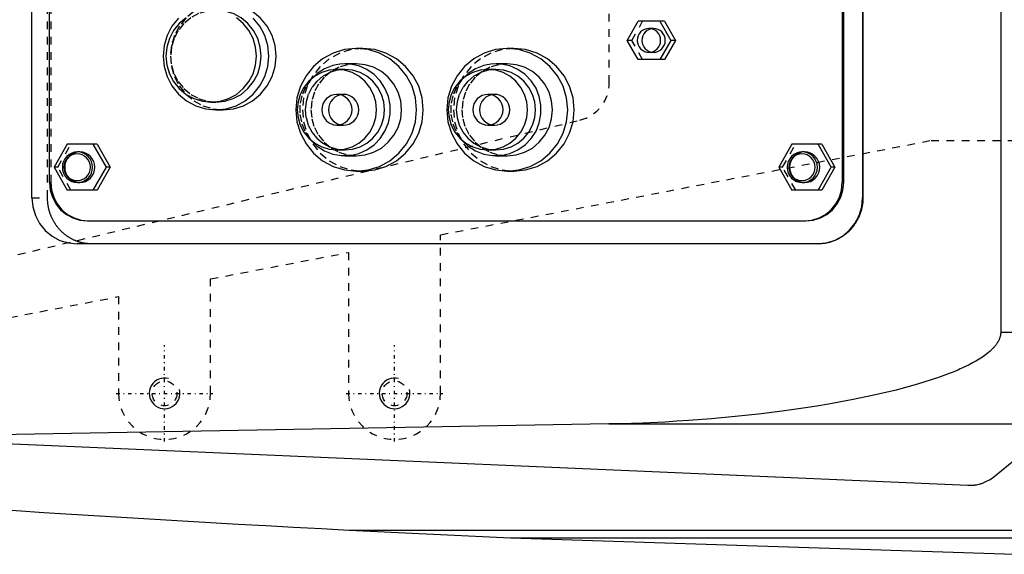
# Model space of a CAD drawing. Extents: x -1056 to 181, y -120 to 120.
# Tile 2 of 10: x -819 to -690, y -79 to -9. Entities that reach past the tile are written whole.
import ezdxf

# ---------------------------------------------------------------- set-up
doc = ezdxf.new("R2010")
doc.units = 0
doc.linetypes.add('CENTER', pattern=[1.5, 0.45, -0.5, 0.05, -0.5])
doc.linetypes.add('DASHED', pattern=[2, 1, -1])
for name, color, linetype in [('AM_0', 7, 'CONTINUOUS'), ('AM_10', 7, 'CONTINUOUS'), ('AM_3', 7, 'DASHED'), ('AM_7', 7, 'CENTER')]:
    doc.layers.add(name, color=color, linetype=linetype)

msp = doc.modelspace()

# ---------------------------------------------------------------- linework, layer by layer
at = {"layer": 'AM_0', "color": 7, "linetype": 'CONTINUOUS'}
for p, q in [((-690.94, 50), (-690.94, -50)), ((-817.29, -32.5), (-817.29, 32.5)), ((-708.96, 32.5), (-708.96, -32.5)), ((-708.91, 32.5), (-708.91, -32.5)), ((-815, -30.5), (-815, 30.5)), ((-711.6, 30.5), (-711.6, -30.5)), ((-711.42, -30.5), (-711.42, 30.5)), ((-739.67, -11.95), (-738.24, -9.45)), ((-734.79, -9.45), (-738.24, -9.45)), ((-735.4, -9.45), (-733.98, -11.95)), ((-734.79, -9.45), (-733.37, -11.95)), ((-738.24, -14.45), (-739.67, -11.95)), ((-733.98, -11.95), (-735.4, -14.45)), ((-733.37, -11.95), (-734.79, -14.45)), ((-733.37, -11.95), (-733.98, -11.95)), ((-774.13, -13), (-775, -13)), ((-754.43, -13), (-755.3, -13)), ((-775, -15), (-776.47, -15)), ((-755.3, -15), (-756.78, -15)), ((-734.79, -14.45), (-738.24, -14.45)), ((-776.47, -15.75), (-777.52, -15.75)), ((-756.78, -15.75), (-757.82, -15.75)), ((-793.91, -20), (-793.3, -20)), ((-793.3, -21), (-792.35, -21)), ((-812.71, -25.5), (-814.41, -28.5)), ((-808.81, -25.5), (-812.71, -25.5)), ((-807.59, -28.5), (-809.3, -25.5)), ((-808.81, -25.5), (-807.1, -28.5)), ((-718.17, -25.5), (-719.87, -28.5)), ((-714.27, -25.5), (-718.17, -25.5)), ((-713.05, -28.5), (-714.75, -25.5)), ((-714.27, -25.5), (-712.56, -28.5)), ((-811.05, -26.5), (-811.36, -26.5)), ((-777.52, -26.25), (-776.47, -26.25)), ((-757.82, -26.25), (-756.78, -26.25)), ((-716.51, -26.5), (-716.82, -26.5)), ((-776.47, -27), (-775, -27)), ((-756.78, -27), (-755.3, -27)), ((-814.41, -28.5), (-812.71, -31.5)), ((-809.3, -31.5), (-807.59, -28.5)), ((-807.1, -28.5), (-808.81, -31.5)), ((-807.1, -28.5), (-807.59, -28.5)), ((-775, -29), (-774.13, -29)), ((-755.3, -29), (-754.43, -29)), ((-719.87, -28.5), (-718.17, -31.5)), ((-714.75, -31.5), (-713.05, -28.5)), ((-712.56, -28.5), (-714.27, -31.5)), ((-712.56, -28.5), (-713.05, -28.5)), ((-811.36, -30.5), (-811.05, -30.5)), ((-716.82, -30.5), (-716.51, -30.5)), ((-711.6, -30.5), (-711.42, -30.5)), ((-808.81, -31.5), (-812.71, -31.5)), ((-714.27, -31.5), (-718.17, -31.5)), ((-708.96, -32.5), (-708.91, -32.5)), ((-810.08, -35.5), (-716.35, -35.5)), ((-714.78, -38.5), (-811.38, -38.5)), ((-690.94, -50), (-563.33, -50)), ((-925.22, -60), (-695.22, -70)), ((-691.83, -68.87), (-681.34, -60.27)), ((-742.03, -61.98), (-839.33, -63.73)), ((-742.03, -61.98), (-683.43, -61.98)), ((-775.92, -75.83), (-754.88, -76.83)), ((-775.92, -75.83), (-534.85, -75.83)), ((-754.88, -76.83), (-538.61, -76.83)), ((-754.88, -76.83), (-689.11, -79))]:
    msp.add_line(p, q, dxfattribs=at)
for points in [[(-792.35, -21), (-791, -20.87), (-789.71, -20.47), (-788.52, -19.82), (-787.47, -18.95), (-786.62, -17.89), (-785.98, -16.68), (-785.59, -15.37), (-785.46, -14), (-785.59, -12.63), (-785.98, -11.32), (-786.62, -10.11), (-787.47, -9.05), (-788.52, -8.18), (-789.71, -7.53), (-791, -7.13), (-792.35, -7)], [(-793.3, -20), (-792.15, -19.88), (-791.04, -19.54), (-790.02, -18.99), (-789.13, -18.24), (-788.39, -17.33), (-787.85, -16.3), (-787.51, -15.17), (-787.4, -14), (-787.51, -12.83), (-787.85, -11.7), (-788.39, -10.67), (-789.13, -9.76), (-790.02, -9.01), (-791.04, -8.46), (-792.15, -8.12), (-793.3, -8)], [(-798.18, -9.05), (-799.04, -10.11), (-799.67, -11.32), (-800.07, -12.63), (-800.2, -14), (-800.07, -15.37), (-799.67, -16.68), (-799.04, -17.89), (-798.18, -18.95), (-797.13, -19.82), (-795.94, -20.47), (-794.65, -20.87), (-793.3, -21), (-791.96, -20.87), (-790.67, -20.47), (-789.47, -19.82), (-788.43, -18.95), (-787.57, -17.89), (-786.94, -16.68), (-786.54, -15.37), (-786.41, -14), (-786.54, -12.63), (-786.94, -11.32), (-787.57, -10.11), (-788.43, -9.05)], [(-797.19, -9.01), (-798.09, -9.76), (-798.82, -10.67), (-799.37, -11.7), (-799.71, -12.83), (-799.82, -14), (-799.71, -15.17), (-799.37, -16.3), (-798.82, -17.33), (-798.09, -18.24), (-797.19, -18.99), (-796.17, -19.54), (-795.06, -19.88), (-793.91, -20), (-792.76, -19.88), (-791.65, -19.54), (-790.63, -18.99), (-789.73, -18.24), (-789, -17.33), (-788.45, -16.3), (-788.12, -15.17), (-788, -14), (-788.12, -12.83), (-788.45, -11.7), (-789, -10.67), (-789.73, -9.76), (-790.63, -9.01)], [(-736.52, -10.43), (-736.8, -10.52), (-737.07, -10.66), (-737.3, -10.86), (-737.49, -11.09), (-737.63, -11.36), (-737.71, -11.65), (-737.74, -11.95), (-737.71, -12.25), (-737.63, -12.54), (-737.49, -12.81), (-737.3, -13.04), (-737.07, -13.24), (-736.8, -13.38), (-736.52, -13.47)], [(-774.13, -29), (-772.59, -28.85), (-771.12, -28.39), (-769.75, -27.65), (-768.56, -26.66), (-767.58, -25.44), (-766.85, -24.06), (-766.4, -22.56), (-766.25, -21), (-766.4, -19.44), (-766.85, -17.94), (-767.58, -16.56), (-768.56, -15.34), (-769.75, -14.35), (-771.12, -13.61), (-772.59, -13.15), (-774.13, -13)], [(-754.43, -29), (-752.9, -28.85), (-751.42, -28.39), (-750.06, -27.65), (-748.86, -26.66), (-747.88, -25.44), (-747.16, -24.06), (-746.71, -22.56), (-746.56, -21), (-746.71, -19.44), (-747.16, -17.94), (-747.88, -16.56), (-748.86, -15.34), (-750.06, -14.35), (-751.42, -13.61), (-752.9, -13.15), (-754.43, -13)], [(-780.92, -24.95), (-780.09, -25.75), (-779.12, -26.36), (-778.06, -26.78), (-776.93, -26.98), (-775.79, -26.96), (-774.67, -26.71), (-773.62, -26.25), (-772.68, -25.59), (-771.87, -24.77), (-771.25, -23.8), (-770.81, -22.72), (-770.59, -21.58), (-770.59, -20.42), (-770.81, -19.28), (-771.25, -18.2), (-771.87, -17.23), (-772.68, -16.41), (-773.62, -15.75), (-774.67, -15.29), (-775.79, -15.04), (-776.93, -15.02), (-778.06, -15.22), (-779.12, -15.64), (-780.09, -16.25), (-780.92, -17.05)], [(-775, -27), (-773.85, -26.88), (-772.74, -26.54), (-771.72, -25.99), (-770.82, -25.24), (-770.09, -24.33), (-769.54, -23.3), (-769.2, -22.17), (-769.09, -21), (-769.2, -19.83), (-769.54, -18.7), (-770.09, -17.67), (-770.82, -16.76), (-771.72, -16.01), (-772.74, -15.46), (-773.85, -15.12), (-775, -15)], [(-761.23, -24.95), (-760.39, -25.75), (-759.43, -26.36), (-758.36, -26.78), (-757.23, -26.98), (-756.09, -26.96), (-754.97, -26.71), (-753.92, -26.25), (-752.98, -25.59), (-752.18, -24.77), (-751.55, -23.8), (-751.12, -22.72), (-750.9, -21.58), (-750.9, -20.42), (-751.12, -19.28), (-751.55, -18.2), (-752.18, -17.23), (-752.98, -16.41), (-753.92, -15.75), (-754.97, -15.29), (-756.09, -15.04), (-757.23, -15.02), (-758.36, -15.22), (-759.43, -15.64), (-760.39, -16.25), (-761.23, -17.05)], [(-755.3, -27), (-754.15, -26.88), (-753.04, -26.54), (-752.02, -25.99), (-751.12, -25.24), (-750.39, -24.33), (-749.84, -23.3), (-749.51, -22.17), (-749.39, -21), (-749.51, -19.83), (-749.84, -18.7), (-750.39, -17.67), (-751.12, -16.76), (-752.02, -16.01), (-753.04, -15.46), (-754.15, -15.12), (-755.3, -15)], [(-776.47, -26.25), (-775.47, -26.15), (-774.5, -25.85), (-773.6, -25.37), (-772.82, -24.71), (-772.18, -23.92), (-771.7, -23.01), (-771.4, -22.02), (-771.3, -21), (-771.4, -19.98), (-771.7, -18.99), (-772.18, -18.08), (-772.82, -17.29), (-773.6, -16.63), (-774.5, -16.15), (-775.47, -15.85), (-776.47, -15.75)], [(-756.78, -26.25), (-755.77, -26.15), (-754.8, -25.85), (-753.91, -25.37), (-753.12, -24.71), (-752.48, -23.92), (-752, -23.01), (-751.71, -22.02), (-751.61, -21), (-751.71, -19.98), (-752, -18.99), (-752.48, -18.08), (-753.12, -17.29), (-753.91, -16.63), (-754.8, -16.15), (-755.77, -15.85), (-756.78, -15.75)], [(-777.08, -19.05), (-777.44, -19.17), (-777.77, -19.36), (-778.06, -19.61), (-778.3, -19.91), (-778.47, -20.25), (-778.58, -20.62), (-778.62, -21), (-778.58, -21.38), (-778.47, -21.75), (-778.3, -22.09), (-778.06, -22.39), (-777.77, -22.64), (-777.44, -22.83), (-777.08, -22.95)], [(-757.39, -19.05), (-757.75, -19.17), (-758.08, -19.36), (-758.37, -19.61), (-758.6, -19.91), (-758.78, -20.25), (-758.89, -20.62), (-758.92, -21), (-758.89, -21.38), (-758.78, -21.75), (-758.6, -22.09), (-758.37, -22.39), (-758.08, -22.64), (-757.75, -22.83), (-757.39, -22.95)], [(-811.05, -30.5), (-810.67, -30.46), (-810.3, -30.35), (-809.96, -30.16), (-809.66, -29.91), (-809.42, -29.61), (-809.23, -29.27), (-809.12, -28.89), (-809.08, -28.5), (-809.12, -28.11), (-809.23, -27.73), (-809.42, -27.39), (-809.66, -27.09), (-809.96, -26.84), (-810.3, -26.65), (-810.67, -26.54), (-811.05, -26.5)], [(-716.51, -30.5), (-716.13, -30.46), (-715.76, -30.35), (-715.42, -30.16), (-715.12, -29.91), (-714.88, -29.61), (-714.69, -29.27), (-714.58, -28.89), (-714.54, -28.5), (-714.58, -28.11), (-714.69, -27.73), (-714.88, -27.39), (-715.12, -27.09), (-715.42, -26.84), (-715.76, -26.65), (-716.13, -26.54), (-716.51, -26.5)], [(-815, -30.5), (-814.91, -31.48), (-814.63, -32.41), (-814.17, -33.28), (-813.56, -34.04), (-812.81, -34.66), (-811.96, -35.12), (-811.04, -35.4), (-810.08, -35.5)], [(-716.52, -35.5), (-715.56, -35.4), (-714.63, -35.12), (-713.78, -34.66), (-713.04, -34.04), (-712.43, -33.28), (-711.97, -32.41), (-711.69, -31.48), (-711.6, -30.5)], [(-716.35, -35.5), (-715.38, -35.4), (-714.46, -35.12), (-713.61, -34.66), (-712.86, -34.04), (-712.25, -33.28), (-711.8, -32.41), (-711.52, -31.48), (-711.42, -30.5)], [(-817.29, -32.5), (-817.17, -33.67), (-816.84, -34.8), (-816.29, -35.83), (-815.56, -36.74), (-814.66, -37.49), (-813.64, -38.04), (-812.53, -38.38), (-811.38, -38.5)], [(-714.87, -38.5), (-713.72, -38.38), (-712.61, -38.04), (-711.59, -37.49), (-710.69, -36.74), (-709.96, -35.83), (-709.41, -34.8), (-709.07, -33.67), (-708.96, -32.5)]]:
    msp.add_lwpolyline(points, dxfattribs=at)
for points in [[(-736.82, -10.4), (-737.12, -10.43), (-737.41, -10.52), (-737.67, -10.66), (-737.9, -10.85), (-738.09, -11.09), (-738.23, -11.36), (-738.32, -11.65), (-738.35, -11.95), (-738.32, -12.25), (-738.23, -12.54), (-738.09, -12.81), (-737.9, -13.05), (-737.67, -13.24), (-737.41, -13.38), (-737.12, -13.47), (-736.82, -13.5), (-736.53, -13.47), (-736.24, -13.38), (-735.98, -13.24), (-735.74, -13.05), (-735.55, -12.81), (-735.41, -12.54), (-735.33, -12.25), (-735.3, -11.95), (-735.33, -11.65), (-735.41, -11.36), (-735.55, -11.09), (-735.74, -10.85), (-735.98, -10.66), (-736.24, -10.52), (-736.53, -10.43)], [(-775, -29), (-773.46, -28.85), (-771.98, -28.39), (-770.62, -27.65), (-769.43, -26.66), (-768.45, -25.44), (-767.72, -24.06), (-767.27, -22.56), (-767.12, -21), (-767.27, -19.44), (-767.72, -17.94), (-768.45, -16.56), (-769.43, -15.34), (-770.62, -14.35), (-771.98, -13.61), (-773.46, -13.15), (-775, -13), (-776.54, -13.15), (-778.01, -13.61), (-779.38, -14.35), (-780.57, -15.34), (-781.55, -16.56), (-782.28, -17.94), (-782.73, -19.44), (-782.88, -21), (-782.73, -22.56), (-782.28, -24.06), (-781.55, -25.44), (-780.57, -26.66), (-779.38, -27.65), (-778.01, -28.39), (-776.54, -28.85)], [(-755.3, -29), (-753.77, -28.85), (-752.29, -28.39), (-750.93, -27.65), (-749.73, -26.66), (-748.75, -25.44), (-748.02, -24.06), (-747.58, -22.56), (-747.42, -21), (-747.58, -19.44), (-748.02, -17.94), (-748.75, -16.56), (-749.73, -15.34), (-750.93, -14.35), (-752.29, -13.61), (-753.77, -13.15), (-755.3, -13), (-756.84, -13.15), (-758.32, -13.61), (-759.68, -14.35), (-760.87, -15.34), (-761.85, -16.56), (-762.58, -17.94), (-763.03, -19.44), (-763.18, -21), (-763.03, -22.56), (-762.58, -24.06), (-761.85, -25.44), (-760.87, -26.66), (-759.68, -27.65), (-758.32, -28.39), (-756.84, -28.85)], [(-777.52, -26.25), (-776.51, -26.15), (-775.54, -25.85), (-774.64, -25.37), (-773.86, -24.71), (-773.22, -23.92), (-772.74, -23.01), (-772.45, -22.02), (-772.35, -21), (-772.45, -19.98), (-772.74, -18.99), (-773.22, -18.08), (-773.86, -17.29), (-774.64, -16.63), (-775.54, -16.15), (-776.51, -15.85), (-777.52, -15.75), (-778.53, -15.85), (-779.5, -16.15), (-780.39, -16.63), (-781.17, -17.29), (-781.82, -18.08), (-782.29, -18.99), (-782.59, -19.98), (-782.69, -21), (-782.59, -22.02), (-782.29, -23.01), (-781.82, -23.92), (-781.17, -24.71), (-780.39, -25.37), (-779.5, -25.85), (-778.53, -26.15)], [(-757.82, -26.25), (-756.81, -26.15), (-755.84, -25.85), (-754.95, -25.37), (-754.16, -24.71), (-753.52, -23.92), (-753.04, -23.01), (-752.75, -22.02), (-752.65, -21), (-752.75, -19.98), (-753.04, -18.99), (-753.52, -18.08), (-754.16, -17.29), (-754.95, -16.63), (-755.84, -16.15), (-756.81, -15.85), (-757.82, -15.75), (-758.83, -15.85), (-759.8, -16.15), (-760.69, -16.63), (-761.48, -17.29), (-762.12, -18.08), (-762.6, -18.99), (-762.89, -19.98), (-762.99, -21), (-762.89, -22.02), (-762.6, -23.01), (-762.12, -23.92), (-761.48, -24.71), (-760.69, -25.37), (-759.8, -25.85), (-758.83, -26.15)], [(-777.52, -23), (-777.13, -22.96), (-776.76, -22.85), (-776.42, -22.66), (-776.12, -22.41), (-775.88, -22.11), (-775.7, -21.77), (-775.59, -21.39), (-775.55, -21), (-775.59, -20.61), (-775.7, -20.23), (-775.88, -19.89), (-776.12, -19.59), (-776.42, -19.34), (-776.76, -19.15), (-777.13, -19.04), (-777.52, -19), (-777.9, -19.04), (-778.27, -19.15), (-778.61, -19.34), (-778.91, -19.59), (-779.15, -19.89), (-779.34, -20.23), (-779.45, -20.61), (-779.49, -21), (-779.45, -21.39), (-779.34, -21.77), (-779.15, -22.11), (-778.91, -22.41), (-778.61, -22.66), (-778.27, -22.85), (-777.9, -22.96)], [(-757.82, -23), (-757.44, -22.96), (-757.07, -22.85), (-756.73, -22.66), (-756.43, -22.41), (-756.18, -22.11), (-756, -21.77), (-755.89, -21.39), (-755.85, -21), (-755.89, -20.61), (-756, -20.23), (-756.18, -19.89), (-756.43, -19.59), (-756.73, -19.34), (-757.07, -19.15), (-757.44, -19.04), (-757.82, -19), (-758.2, -19.04), (-758.57, -19.15), (-758.91, -19.34), (-759.21, -19.59), (-759.46, -19.89), (-759.64, -20.23), (-759.75, -20.61), (-759.79, -21), (-759.75, -21.39), (-759.64, -21.77), (-759.46, -22.11), (-759.21, -22.41), (-758.91, -22.66), (-758.57, -22.85), (-758.2, -22.96)], [(-811.36, -26.5), (-811.74, -26.54), (-812.11, -26.65), (-812.45, -26.84), (-812.75, -27.09), (-813, -27.39), (-813.18, -27.73), (-813.29, -28.11), (-813.33, -28.5), (-813.29, -28.89), (-813.18, -29.27), (-813, -29.61), (-812.75, -29.91), (-812.45, -30.16), (-812.11, -30.35), (-811.74, -30.46), (-811.36, -30.5), (-810.97, -30.46), (-810.6, -30.35), (-810.26, -30.16), (-809.96, -29.91), (-809.72, -29.61), (-809.54, -29.27), (-809.43, -28.89), (-809.39, -28.5), (-809.43, -28.11), (-809.54, -27.73), (-809.72, -27.39), (-809.96, -27.09), (-810.26, -26.84), (-810.6, -26.65), (-810.97, -26.54)], [(-811.4, -30.25), (-811.06, -30.22), (-810.74, -30.12), (-810.44, -29.96), (-810.18, -29.74), (-809.97, -29.47), (-809.81, -29.17), (-809.71, -28.84), (-809.68, -28.5), (-809.71, -28.16), (-809.81, -27.83), (-809.97, -27.53), (-810.18, -27.26), (-810.44, -27.04), (-810.74, -26.88), (-811.06, -26.78), (-811.4, -26.75), (-811.74, -26.78), (-812.06, -26.88), (-812.36, -27.04), (-812.62, -27.26), (-812.83, -27.53), (-812.99, -27.83), (-813.09, -28.16), (-813.12, -28.5), (-813.09, -28.84), (-812.99, -29.17), (-812.83, -29.47), (-812.62, -29.74), (-812.36, -29.96), (-812.06, -30.12), (-811.74, -30.22)], [(-716.82, -26.5), (-717.2, -26.54), (-717.57, -26.65), (-717.91, -26.84), (-718.21, -27.09), (-718.45, -27.39), (-718.64, -27.73), (-718.75, -28.11), (-718.79, -28.5), (-718.75, -28.89), (-718.64, -29.27), (-718.45, -29.61), (-718.21, -29.91), (-717.91, -30.16), (-717.57, -30.35), (-717.2, -30.46), (-716.82, -30.5), (-716.43, -30.46), (-716.06, -30.35), (-715.72, -30.16), (-715.42, -29.91), (-715.18, -29.61), (-715, -29.27), (-714.88, -28.89), (-714.85, -28.5), (-714.88, -28.11), (-715, -27.73), (-715.18, -27.39), (-715.42, -27.09), (-715.72, -26.84), (-716.06, -26.65), (-716.43, -26.54)], [(-716.86, -30.25), (-716.52, -30.22), (-716.2, -30.12), (-715.9, -29.96), (-715.64, -29.74), (-715.43, -29.47), (-715.27, -29.17), (-715.17, -28.84), (-715.14, -28.5), (-715.17, -28.16), (-715.27, -27.83), (-715.43, -27.53), (-715.64, -27.26), (-715.9, -27.04), (-716.2, -26.88), (-716.52, -26.78), (-716.86, -26.75), (-717.2, -26.78), (-717.52, -26.88), (-717.82, -27.04), (-718.08, -27.26), (-718.29, -27.53), (-718.45, -27.83), (-718.55, -28.16), (-718.58, -28.5), (-718.55, -28.84), (-718.45, -29.17), (-718.29, -29.47), (-718.08, -29.74), (-717.82, -29.96), (-717.52, -30.12), (-717.2, -30.22)]]:
    msp.add_lwpolyline(points, close=True, dxfattribs=at)
for points in [[(-708.91, -32.5, 0), (-708.91, -32.54, 0), (-708.91, -32.63, 0), (-708.92, -32.71, 0), (-708.92, -32.75, 0), (-708.92, -32.8, 0), (-708.92, -32.88, 0), (-708.93, -32.97, 0), (-708.94, -33.05, 0), (-708.94, -33.14, 0), (-708.95, -33.22, 0), (-708.96, -33.27, 0), (-708.97, -33.31, 0), (-708.98, -33.4, 0), (-708.99, -33.48, 0), (-709.01, -33.57, 0), (-709.02, -33.65, 0), (-709.04, -33.74, 0), (-709.05, -33.78, 0), (-709.06, -33.83, 0), (-709.08, -33.91, 0), (-709.1, -34, 0), (-709.11, -34.04, 0), (-709.12, -34.08, 0), (-709.14, -34.17, 0), (-709.17, -34.25, 0), (-709.18, -34.3, 0), (-709.19, -34.34, 0), (-709.22, -34.42, 0), (-709.25, -34.51, 0), (-709.28, -34.59, 0), (-709.31, -34.67, 0), (-709.34, -34.76, 0), (-709.36, -34.8, 0), (-709.38, -34.84, 0), (-709.41, -34.92, 0), (-709.45, -35, 0), (-709.48, -35.08, 0), (-709.52, -35.16, 0), (-709.56, -35.24, 0), (-709.58, -35.28, 0), (-709.6, -35.32, 0), (-709.64, -35.4, 0), (-709.68, -35.47, 0), (-709.73, -35.55, 0), (-709.77, -35.63, 0), (-709.82, -35.7, 0), (-709.84, -35.74, 0), (-709.86, -35.78, 0), (-709.91, -35.85, 0), (-709.96, -35.92, 0), (-710.01, -35.99, 0), (-710.06, -36.06, 0), (-710.11, -36.13, 0), (-710.14, -36.17, 0), (-710.16, -36.2, 0), (-710.21, -36.27, 0), (-710.27, -36.34, 0), (-710.32, -36.4, 0), (-710.38, -36.47, 0), (-710.43, -36.53, 0), (-710.46, -36.56, 0), (-710.49, -36.59, 0), (-710.55, -36.65, 0), (-710.6, -36.71, 0), (-710.63, -36.74, 0), (-710.66, -36.77, 0), (-710.72, -36.83, 0), (-710.78, -36.89, 0), (-710.81, -36.92, 0), (-710.84, -36.95, 0), (-710.9, -37, 0), (-710.97, -37.06, 0), (-711.03, -37.12, 0), (-711.1, -37.17, 0), (-711.16, -37.22, 0), (-711.2, -37.25, 0), (-711.23, -37.28, 0), (-711.3, -37.33, 0), (-711.37, -37.38, 0), (-711.44, -37.43, 0), (-711.51, -37.48, 0), (-711.58, -37.53, 0), (-711.62, -37.55, 0), (-711.65, -37.58, 0), (-711.73, -37.62, 0), (-711.8, -37.67, 0), (-711.87, -37.71, 0), (-711.95, -37.76, 0), (-712.03, -37.8, 0), (-712.06, -37.82, 0), (-712.1, -37.84, 0), (-712.18, -37.88, 0), (-712.26, -37.92, 0), (-712.34, -37.95, 0), (-712.42, -37.99, 0), (-712.5, -38.03, 0), (-712.54, -38.04, 0), (-712.58, -38.06, 0), (-712.66, -38.09, 0), (-712.74, -38.12, 0), (-712.82, -38.16, 0), (-712.9, -38.18, 0), (-712.98, -38.21, 0), (-713.03, -38.23, 0), (-713.07, -38.24, 0), (-713.15, -38.26, 0), (-713.23, -38.29, 0), (-713.28, -38.3, 0), (-713.32, -38.31, 0), (-713.4, -38.33, 0), (-713.49, -38.35, 0), (-713.53, -38.36, 0), (-713.57, -38.37, 0), (-713.65, -38.39, 0), (-713.74, -38.4, 0), (-713.82, -38.42, 0), (-713.91, -38.43, 0), (-713.99, -38.45, 0), (-714.03, -38.45, 0), (-714.07, -38.46, 0), (-714.16, -38.47, 0), (-714.24, -38.47, 0), (-714.33, -38.48, 0), (-714.41, -38.49, 0), (-714.49, -38.49, 0), (-714.53, -38.49, 0), (-714.58, -38.5, 0), (-714.66, -38.5, 0), (-714.74, -38.5, 0), (-714.78, -38.5, 0)], [(-690.94, -50, 0), (-690.94, -50.04, 0), (-690.94, -50.12, 0), (-690.94, -50.2, 0), (-690.95, -50.24, 0), (-690.95, -50.28, 0), (-690.96, -50.36, 0), (-690.98, -50.44, 0), (-691, -50.52, 0), (-691.02, -50.6, 0), (-691.04, -50.68, 0), (-691.05, -50.72, 0), (-691.06, -50.76, 0), (-691.09, -50.83, 0), (-691.12, -50.91, 0), (-691.15, -50.99, 0), (-691.19, -51.06, 0), (-691.22, -51.14, 0), (-691.24, -51.18, 0), (-691.26, -51.21, 0), (-691.3, -51.29, 0), (-691.35, -51.36, 0), (-691.37, -51.4, 0), (-691.39, -51.43, 0), (-691.44, -51.5, 0), (-691.48, -51.57, 0), (-691.51, -51.61, 0), (-691.53, -51.64, 0), (-691.58, -51.71, 0), (-691.64, -51.78, 0), (-691.69, -51.84, 0), (-691.74, -51.91, 0), (-691.8, -51.97, 0), (-691.83, -52, 0), (-691.86, -52.03, 0), (-691.91, -52.09, 0), (-691.97, -52.15, 0), (-692.03, -52.21, 0), (-692.08, -52.27, 0), (-692.14, -52.33, 0), (-692.17, -52.36, 0), (-692.2, -52.38, 0), (-692.26, -52.44, 0), (-692.32, -52.49, 0), (-692.53, -52.67, 0), (-692.91, -52.97, 0), (-693.31, -53.26, 0), (-693.52, -53.39, 0), (-693.73, -53.53, 0), (-694.16, -53.79, 0), (-694.6, -54.03, 0), (-695.06, -54.27, 0), (-695.52, -54.5, 0), (-695.99, -54.72, 0), (-696.22, -54.82, 0), (-696.46, -54.93, 0), (-696.93, -55.13, 0), (-697.41, -55.32, 0), (-697.64, -55.41, 0), (-699.05, -55.93, 0), (-701.78, -56.8, 0), (-704.59, -57.57, 0), (-707.47, -58.25, 0), (-710.41, -58.86, 0), (-713.39, -59.41, 0), (-714.9, -59.66, 0), (-716.41, -59.9, 0), (-719.46, -60.33, 0), (-722.52, -60.71, 0), (-725.58, -61.04, 0), (-728.64, -61.32, 0), (-731.68, -61.55, 0), (-733.19, -61.65, 0), (-734.69, -61.74, 0), (-737.67, -61.87, 0), (-740.59, -61.96, 0), (-742.03, -61.98, 0)], [(-695.22, -70, 0), (-695.21, -70, 0), (-695.21, -70, 0), (-695.2, -70, 0), (-695.2, -70, 0), (-695.2, -70, 0), (-695.19, -70, 0), (-695.19, -70, 0), (-695.18, -70, 0), (-695.17, -70, 0), (-695.17, -70, 0), (-695.17, -70, 0), (-695.16, -70, 0), (-695.16, -70, 0), (-695.15, -70, 0), (-695.15, -70, 0), (-695.14, -70, 0), (-695.14, -70, 0), (-695.13, -70, 0), (-695.13, -70, 0), (-695.12, -70, 0), (-695.12, -70, 0), (-695.12, -70, 0), (-695.11, -70, 0), (-695.11, -70, 0), (-695.1, -70, 0), (-695.1, -70, 0), (-695.1, -70, 0), (-695.09, -70, 0), (-695.08, -70, 0), (-695.08, -70, 0), (-695.07, -70, 0), (-695.07, -70, 0), (-695.07, -70, 0), (-695.06, -70, 0), (-695.06, -70, 0), (-695.05, -70, 0), (-695.05, -70, 0), (-695.04, -70, 0), (-695.03, -70, 0), (-695.03, -70, 0), (-695.03, -70, 0), (-695.02, -70, 0), (-695.02, -70, 0), (-695.01, -70, 0), (-695.01, -70, 0), (-695, -70, 0), (-695, -70, 0), (-694.99, -70, 0), (-694.99, -70, 0), (-694.98, -70, 0), (-694.98, -70, 0), (-694.97, -70, 0), (-694.97, -70, 0), (-694.96, -70, 0), (-694.96, -70, 0), (-694.96, -70, 0), (-694.95, -70, 0), (-694.94, -70, 0), (-694.94, -70, 0), (-694.93, -70, 0), (-694.93, -70, 0), (-694.93, -70, 0), (-694.92, -70, 0), (-694.92, -70, 0), (-694.91, -70, 0), (-694.91, -70, 0), (-694.9, -70, 0), (-694.9, -70, 0), (-694.9, -70, 0), (-694.89, -70, 0), (-694.89, -70, 0), (-694.88, -70, 0), (-694.88, -70, 0), (-694.87, -70, 0), (-694.87, -70, 0), (-694.86, -70, 0), (-694.86, -70, 0), (-694.85, -70, 0), (-694.85, -70, 0), (-694.84, -70, 0), (-694.84, -70, 0), (-694.83, -70, 0), (-694.83, -70, 0), (-694.83, -70, 0), (-694.82, -70, 0), (-694.81, -70, 0), (-694.81, -70, 0), (-694.8, -70, 0), (-694.8, -70, 0), (-694.79, -70, 0), (-694.79, -70, 0), (-694.79, -70, 0), (-694.78, -70, 0), (-694.78, -69.99, 0), (-694.77, -69.99, 0), (-694.76, -69.99, 0), (-694.76, -69.99, 0), (-694.76, -69.99, 0), (-694.75, -69.99, 0), (-694.75, -69.99, 0), (-694.73, -69.99, 0), (-694.71, -69.99, 0), (-694.69, -69.99, 0), (-694.66, -69.99, 0), (-694.63, -69.99, 0), (-694.61, -69.98, 0), (-694.59, -69.98, 0), (-694.56, -69.98, 0), (-694.52, -69.98, 0), (-694.51, -69.98, 0), (-694.49, -69.97, 0), (-694.46, -69.97, 0), (-694.42, -69.97, 0), (-694.39, -69.96, 0), (-694.36, -69.96, 0), (-694.32, -69.95, 0), (-694.31, -69.95, 0), (-694.29, -69.95, 0), (-694.26, -69.94, 0), (-694.22, -69.94, 0), (-694.11, -69.92, 0), (-693.91, -69.88, 0), (-693.71, -69.83, 0), (-693.52, -69.77, 0), (-693.42, -69.74, 0), (-693.32, -69.71, 0), (-693.13, -69.64, 0), (-692.95, -69.56, 0), (-692.32, -69.22, 0), (-691.83, -68.87, 0)]]:
    msp.add_polyline3d(points, dxfattribs=at)
msp.add_arc((-623.05, 2920.27), 3000, 262.64687, 267.07918, dxfattribs=at)
at = {"layer": 'AM_10', "color": 7, "linetype": 'CONTINUOUS'}
for centre in [(-800, -58), (-770, -58)]:
    msp.add_arc(centre, 2, 75, 15, dxfattribs=at)
at = {"layer": 'AM_3', "color": 6, "linetype": 'DASHED'}
for p, q in [((-815.26, -32.5), (-815.26, 32.5)), ((-814.83, 30.5), (-814.83, -30.5)), ((-742, -17.5), (-742, -7)), ((-739.06, -11.95), (-737.64, -9.45)), ((-736.22, -10.4), (-736.82, -10.4)), ((-739.06, -11.95), (-739.67, -11.95)), ((-737.64, -14.45), (-739.06, -11.95)), ((-736.82, -13.5), (-736.22, -13.5)), ((-776.65, -19), (-777.52, -19)), ((-756.95, -19), (-757.82, -19)), ((-828.85, -42.23), (-745.84, -22.36)), ((-777.52, -23), (-776.65, -23)), ((-757.82, -23), (-756.95, -23)), ((-813.93, -28.5), (-812.22, -25.5)), ((-764, -37.31), (-700, -25)), ((-719.39, -28.5), (-717.68, -25.5)), ((-700, -25), (-672.83, -25)), ((-813.93, -28.5), (-814.41, -28.5)), ((-812.22, -31.5), (-813.93, -28.5)), ((-719.39, -28.5), (-719.87, -28.5)), ((-717.68, -31.5), (-719.39, -28.5)), ((-815, -30.5), (-814.83, -30.5)), ((-817.29, -32.5), (-815.26, -32.5)), ((-764, -58), (-764, -37.31)), ((-794, -43.08), (-776, -39.62)), ((-776, -39.62), (-776, -58)), ((-794, -58), (-794, -43.08)), ((-830, -50), (-806, -45.38)), ((-806, -45.38), (-806, -58))]:
    msp.add_line(p, q, dxfattribs=at)
for points in [[(-792.35, -7), (-793.69, -7.13), (-794.99, -7.53), (-796.18, -8.18), (-797.22, -9.05), (-798.08, -10.11), (-798.72, -11.32), (-799.11, -12.63), (-799.24, -14), (-799.11, -15.37), (-798.72, -16.68), (-798.08, -17.89), (-797.22, -18.95), (-796.18, -19.82), (-794.99, -20.47), (-793.69, -20.87), (-792.35, -21)], [(-793.3, -8), (-794.46, -8.12), (-795.57, -8.46), (-796.59, -9.01), (-797.48, -9.76), (-798.22, -10.67), (-798.76, -11.7), (-799.1, -12.83), (-799.21, -14), (-799.1, -15.17), (-798.76, -16.3), (-798.22, -17.33), (-797.48, -18.24), (-796.59, -18.99), (-795.57, -19.54), (-794.46, -19.88), (-793.3, -20)], [(-736.52, -13.47), (-736.22, -13.5), (-735.92, -13.47), (-735.64, -13.38), (-735.37, -13.24), (-735.14, -13.05), (-734.95, -12.81), (-734.81, -12.54), (-734.72, -12.25), (-734.69, -11.95), (-734.72, -11.65), (-734.81, -11.36), (-734.95, -11.09), (-735.14, -10.85), (-735.37, -10.66), (-735.64, -10.52), (-735.92, -10.43), (-736.22, -10.4), (-736.52, -10.43)], [(-774.13, -13), (-775.67, -13.15), (-777.15, -13.61), (-778.51, -14.35), (-779.7, -15.34), (-780.68, -16.56), (-781.41, -17.94), (-781.86, -19.44), (-782.01, -21), (-781.86, -22.56), (-781.41, -24.06), (-780.68, -25.44), (-779.7, -26.66), (-778.51, -27.65), (-777.15, -28.39), (-775.67, -28.85), (-774.13, -29)], [(-754.43, -13), (-755.97, -13.15), (-757.45, -13.61), (-758.81, -14.35), (-760.01, -15.34), (-760.99, -16.56), (-761.71, -17.94), (-762.16, -19.44), (-762.31, -21), (-762.16, -22.56), (-761.71, -24.06), (-760.99, -25.44), (-760.01, -26.66), (-758.81, -27.65), (-757.45, -28.39), (-755.97, -28.85), (-754.43, -29)], [(-775, -15), (-776.15, -15.12), (-777.26, -15.46), (-778.28, -16.01), (-779.18, -16.76), (-779.91, -17.67), (-780.46, -18.7), (-780.79, -19.83), (-780.91, -21), (-780.79, -22.17), (-780.46, -23.3), (-779.91, -24.33), (-779.18, -25.24), (-778.28, -25.99), (-777.26, -26.54), (-776.15, -26.88), (-775, -27)], [(-755.3, -15), (-756.46, -15.12), (-757.56, -15.46), (-758.59, -16.01), (-759.48, -16.76), (-760.22, -17.67), (-760.76, -18.7), (-761.1, -19.83), (-761.21, -21), (-761.1, -22.17), (-760.76, -23.3), (-760.22, -24.33), (-759.48, -25.24), (-758.59, -25.99), (-757.56, -26.54), (-756.46, -26.88), (-755.3, -27)], [(-776.47, -15.75), (-777.48, -15.85), (-778.45, -16.15), (-779.35, -16.63), (-780.13, -17.29), (-780.77, -18.08), (-781.25, -18.99), (-781.55, -19.98), (-781.65, -21), (-781.55, -22.02), (-781.25, -23.01), (-780.77, -23.92), (-780.13, -24.71), (-779.35, -25.37), (-778.45, -25.85), (-777.48, -26.15), (-776.47, -26.25)], [(-756.78, -15.75), (-757.79, -15.85), (-758.76, -16.15), (-759.65, -16.63), (-760.43, -17.29), (-761.08, -18.08), (-761.56, -18.99), (-761.85, -19.98), (-761.95, -21), (-761.85, -22.02), (-761.56, -23.01), (-761.08, -23.92), (-760.43, -24.71), (-759.65, -25.37), (-758.76, -25.85), (-757.79, -26.15), (-756.78, -26.25)], [(-780.92, -17.05), (-781.62, -18.05), (-782.11, -19.18), (-782.35, -20.39), (-782.35, -21.61), (-782.11, -22.82), (-781.62, -23.95), (-780.92, -24.95)], [(-761.23, -17.05), (-761.93, -18.05), (-762.41, -19.18), (-762.66, -20.39), (-762.66, -21.61), (-762.41, -22.82), (-761.93, -23.95), (-761.23, -24.95)], [(-777.08, -22.95), (-776.69, -23), (-776.3, -22.97), (-775.93, -22.86), (-775.58, -22.68), (-775.27, -22.43), (-775.02, -22.13), (-774.83, -21.78), (-774.72, -21.4), (-774.68, -21), (-774.72, -20.6), (-774.83, -20.22), (-775.02, -19.87), (-775.27, -19.57), (-775.58, -19.32), (-775.93, -19.14), (-776.3, -19.03), (-776.69, -19), (-777.08, -19.05)], [(-757.39, -22.95), (-757, -23), (-756.61, -22.97), (-756.23, -22.86), (-755.88, -22.68), (-755.58, -22.43), (-755.32, -22.13), (-755.14, -21.78), (-755.02, -21.4), (-754.98, -21), (-755.02, -20.6), (-755.14, -20.22), (-755.32, -19.87), (-755.58, -19.57), (-755.88, -19.32), (-756.23, -19.14), (-756.61, -19.03), (-757, -19), (-757.39, -19.05)], [(-811.05, -26.5), (-811.44, -26.54), (-811.81, -26.65), (-812.15, -26.84), (-812.45, -27.09), (-812.69, -27.39), (-812.87, -27.73), (-812.99, -28.11), (-813.02, -28.5), (-812.99, -28.89), (-812.87, -29.27), (-812.69, -29.61), (-812.45, -29.91), (-812.15, -30.16), (-811.81, -30.35), (-811.44, -30.46), (-811.05, -30.5)], [(-716.51, -26.5), (-716.9, -26.54), (-717.27, -26.65), (-717.61, -26.84), (-717.91, -27.09), (-718.15, -27.39), (-718.33, -27.73), (-718.44, -28.11), (-718.48, -28.5), (-718.44, -28.89), (-718.33, -29.27), (-718.15, -29.61), (-717.91, -29.91), (-717.61, -30.16), (-717.27, -30.35), (-716.9, -30.46), (-716.51, -30.5)], [(-814.83, -30.5), (-814.73, -31.48), (-814.45, -32.41), (-814, -33.28), (-813.38, -34.04), (-812.64, -34.66), (-811.79, -35.12), (-810.86, -35.4), (-809.9, -35.5)]]:
    msp.add_lwpolyline(points, dxfattribs=at)
msp.add_polyline3d([(-809.53, -38.5, 0), (-809.57, -38.5, 0), (-809.65, -38.5, 0), (-809.73, -38.5, 0), (-809.77, -38.49, 0), (-809.81, -38.49, 0), (-809.89, -38.49, 0), (-809.97, -38.48, 0), (-810.05, -38.47, 0), (-810.14, -38.47, 0), (-810.22, -38.46, 0), (-810.26, -38.45, 0), (-810.3, -38.45, 0), (-810.38, -38.43, 0), (-810.46, -38.42, 0), (-810.54, -38.41, 0), (-810.63, -38.39, 0), (-810.71, -38.37, 0), (-810.75, -38.36, 0), (-810.79, -38.35, 0), (-810.87, -38.33, 0), (-810.95, -38.31, 0), (-810.99, -38.3, 0), (-811.03, -38.29, 0), (-811.11, -38.27, 0), (-811.2, -38.24, 0), (-811.24, -38.23, 0), (-811.28, -38.22, 0), (-811.36, -38.19, 0), (-811.44, -38.16, 0), (-811.52, -38.13, 0), (-811.59, -38.1, 0), (-811.67, -38.07, 0), (-811.71, -38.05, 0), (-811.75, -38.03, 0), (-811.83, -38, 0), (-811.91, -37.96, 0), (-811.98, -37.92, 0), (-812.06, -37.88, 0), (-812.13, -37.85, 0), (-812.17, -37.83, 0), (-812.21, -37.8, 0), (-812.28, -37.76, 0), (-812.36, -37.72, 0), (-812.43, -37.68, 0), (-812.5, -37.63, 0), (-812.57, -37.58, 0), (-812.61, -37.56, 0), (-812.64, -37.54, 0), (-812.71, -37.49, 0), (-812.78, -37.44, 0), (-812.85, -37.39, 0), (-812.92, -37.34, 0), (-812.99, -37.29, 0), (-813.02, -37.26, 0), (-813.05, -37.23, 0), (-813.12, -37.18, 0), (-813.18, -37.13, 0), (-813.24, -37.07, 0), (-813.31, -37.02, 0), (-813.37, -36.96, 0), (-813.4, -36.93, 0), (-813.43, -36.9, 0), (-813.48, -36.84, 0), (-813.54, -36.79, 0), (-813.57, -36.76, 0), (-813.6, -36.73, 0), (-813.66, -36.67, 0), (-813.71, -36.6, 0), (-813.74, -36.57, 0), (-813.77, -36.54, 0), (-813.82, -36.48, 0), (-813.87, -36.41, 0), (-813.93, -36.35, 0), (-813.98, -36.28, 0), (-814.03, -36.22, 0), (-814.06, -36.18, 0), (-814.08, -36.15, 0), (-814.13, -36.08, 0), (-814.18, -36.01, 0), (-814.23, -35.94, 0), (-814.28, -35.86, 0), (-814.32, -35.79, 0), (-814.35, -35.75, 0), (-814.37, -35.72, 0), (-814.41, -35.64, 0), (-814.46, -35.56, 0), (-814.5, -35.49, 0), (-814.54, -35.41, 0), (-814.58, -35.33, 0), (-814.6, -35.29, 0), (-814.62, -35.25, 0), (-814.66, -35.17, 0), (-814.7, -35.09, 0), (-814.73, -35.01, 0), (-814.77, -34.93, 0), (-814.8, -34.85, 0), (-814.82, -34.81, 0), (-814.84, -34.77, 0), (-814.87, -34.69, 0), (-814.9, -34.6, 0), (-814.93, -34.52, 0), (-814.96, -34.43, 0), (-814.98, -34.35, 0), (-815, -34.31, 0), (-815.01, -34.26, 0), (-815.03, -34.18, 0), (-815.06, -34.09, 0), (-815.07, -34.05, 0), (-815.08, -34.01, 0), (-815.1, -33.92, 0), (-815.12, -33.83, 0), (-815.13, -33.79, 0), (-815.14, -33.75, 0), (-815.15, -33.66, 0), (-815.17, -33.57, 0), (-815.18, -33.49, 0), (-815.2, -33.4, 0), (-815.21, -33.31, 0), (-815.21, -33.27, 0), (-815.22, -33.23, 0), (-815.23, -33.14, 0), (-815.24, -33.06, 0), (-815.24, -32.97, 0), (-815.25, -32.88, 0), (-815.25, -32.8, 0), (-815.26, -32.75, 0), (-815.26, -32.71, 0), (-815.26, -32.63, 0), (-815.26, -32.54, 0), (-815.26, -32.5, 0)], dxfattribs=at)
for centre in [(-800, -58), (-770, -58)]:
    msp.add_circle(centre, 1.62, dxfattribs=at)
for centre, radius, start in [((-747, -17.5), 5, 283.4558), ((-800, -58), 6, 180), ((-770, -58), 6, 180)]:
    msp.add_arc(centre, radius, start, 0, dxfattribs=at)
at = {"layer": 'AM_7', "color": 4, "linetype": 'CENTER'}
for p, q in [((-800, -64.3), (-800, -51.7)), ((-770, -64.3), (-770, -51.7)), ((-806.3, -58), (-793.7, -58)), ((-776.3, -58), (-763.7, -58))]:
    msp.add_line(p, q, dxfattribs=at)

doc.saveas('drawing.dxf')
